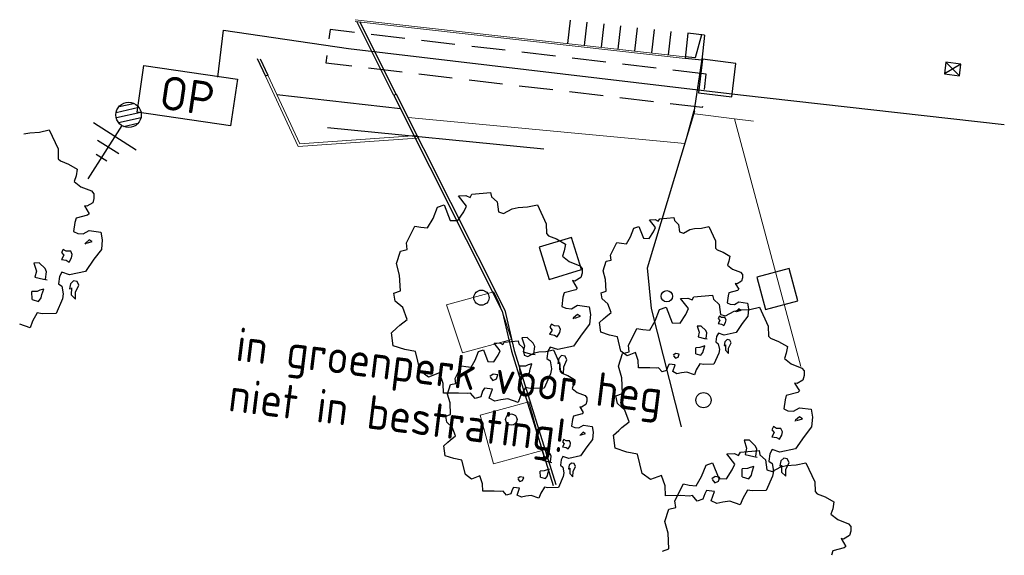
# Model space of a CAD drawing. Header units: metres. Extents: x 154936 to 156225, y 461413 to 462058.
# Tile 8 of 10: x 156084 to 156113, y 461911 to 461927. Entities that reach past the tile are written whole.
import ezdxf
from ezdxf.enums import TextEntityAlignment as Align
from ezdxf.lldxf.tags import DXFTag

# ---------------------------------------------------------------- set-up
doc = ezdxf.new("R2010")
doc.units = ezdxf.units.M
doc.linetypes.add('820', pattern=[11.35, 7, -2, 0.35, -2])
doc.linetypes.add('DASHEDX2', pattern=[1.5, 1, -0.5])
for name, color, linetype in [('36', 7, 'Continuous'), ('43', 7, 'Continuous'), ('ALG-WG', 1, 'WERKGRENS2'), ('b-gr-boom', 252, 'Continuous'), ('n-wb-inritband', 1, 'Continuous'), ('N-WB-KLK', 2, 'Continuous'), ('n-wb-materiaalgrens', 160, 'Continuous'), ('n-wb-ob820', 1, '820'), ('n-wb-vh', 1, 'Continuous'), ('n-wb-vkb', 2, 'Continuous'), ('TOPO1', 251, 'Continuous'), ('TOPO1-ingemeten', 252, 'Continuous'), ('TOPO1-inpectieput', 252, 'Continuous'), ('v-wb-vh - n-wb-vh', 1, 'Continuous')]:
    doc.layers.add(name, color=color, linetype=linetype)
for name, color, linetype, lineweight in [('B-RO-GR-GROENVOORZIENING-GV', 252, 'Continuous', 18), ('B-RO-GR-HAAG-GV', 251, 'Continuous', 13), ('B-RO-IE-TERREINAFSCHEIDING_KUNSTMATIG_HEKWERK-G', 252, 'IE-TERREINAFSCHEIDING-KUNSTMATIG', 18), ('B-RO-OG-TERREIN_CULTUURSCHEIDING-GV', 251, 'Continuous', 18), ('N-OI-KL-ET_LS_OV_KABEL_VOEDINGSKABEL-G', 190, 'KL-LS-OV-N', 25), ('N-OI-KL-ET_LS_OV_KAST-S', 190, 'Continuous', 25), ('N-WE-KL-ET-T18', 1, 'Continuous', 18), ('N-WE-KL-ET-T25', 7, 'Continuous', 25), ('N-WE-VW-VS-T18', 1, 'Continuous', 18)]:
    doc.layers.add(name, color=color, linetype=linetype, lineweight=lineweight)
doc.layers.add('N-OI-KL-ET_AARDING-S', color=190, linetype='Continuous', true_color=0x7f00ff)
doc.styles.add('NLCS-ISO', font='NLCS-ISO.ttf')
doc.styles.get("Standard").update_dxf_attribs({"font": 'isocp.shx'})
doc.linetypes.add('IE-TERREINAFSCHEIDING-KUNSTMATIG', pattern='A,4,[82,NLCS.SHX,S=0.75,R=90,X=0,Y=0],4,-2', length=10)
tags = doc.linetypes.add('KL-LS-OV-N', pattern='A,4,-1,[103,NLCS.SHX,S=0.75,R=0,X=0,Y=0],-1,4,-1.5,["0V",Standard,S=1,R=0,X=0,Y=-0.5],-3', length=14.5).pattern_tags.tags
tags[18] = DXFTag(74, 10)
doc.linetypes.add('WERKGRENS2', pattern='A,0,[155,civilcad.shx,S=0.05,R=0,X=0,Y=0],-2.5', length=2.5)

# ---------------------------------------------------------------- blocks, each defined once
blk = doc.blocks.new('S06')
at = {"color": 0, "linetype": 'ByBlock'}
blk.add_lwpolyline([(-0.5, 0.5), (-0.5, -0.5), (0.5, -0.5), (0.5, 0.5), (-0.5, 0.5)], dxfattribs=at)
blk = doc.blocks.new('tkolk-2010')
at = {"color": 252, "flags": 128}
for points in [[(-0.225, 0), (0.225, 0.35)], [(-0.225, 0.35), (0.225, 0)]]:
    blk.add_lwpolyline(points, dxfattribs=at)
blk.add_lwpolyline([(-0.225, 0), (0.225, 0), (0.225, 0.35), (-0.225, 0.35)], close=True, dxfattribs=at)
blk = doc.blocks.new('N-SVH-INRITELEMENT_130 150_180X750X500_LINKS')
at = {"color": 0, "linetype": 'ByBlock'}
for p, q in [((0, 0), (0, 0.75)), ((0, 0.75), (0.5, 0.75)), ((0.095, 0), (0.2, 0.7)), ((0.2, 0.7), (0.5, 0.7)), ((0.5, 0), (0.5, 0.75)), ((0, 0), (0.5, 0))]:
    blk.add_line(p, q, dxfattribs=at)
blk = doc.blocks.new('N-SKL-ET_OV_KAST_ONTSTEEKPUNT-SO')
at = {"color": 0, "linetype": 'ByBlock', "flags": 128}
blk.add_lwpolyline([(-3.5, 1.75), (3.5, 1.75), (3.5, -1.75), (-3.5, -1.75), (-3.5, 1.75)], dxfattribs=at)
at = {"layer": 'N-WE-KL-ET-T18', "linetype": 'ByBlock', "style": 'NLCS-ISO', "flags": 1}
for tag, p in [('OMSCHRIJVING_LEGENDA', (0, -8.431)), ('LOCATIE', (0, -12.215)), ('BPS-CODERING', (0, -16)), ('VOEDINGSPUNT', (0, -19.784)), ('GROEPSNUMMER', (0, -23.569)), ('POSITIE_X', (0, -35.003)), ('POSITIE_Y', (0, -38.788)), ('OVERIGE_OPMERKING(EN)_1', (0, -42.572)), ('OVERIGE_OPMERKING(EN)_2', (0, -46.357))]:
    blk.add_attdef(tag, p, '', height=1.8, dxfattribs=at)
at = {"layer": 'N-WE-KL-ET-T25', "linetype": 'ByBlock', "style": 'NLCS-ISO'}
for tag, p in [('KASTNAAM', (0, 5.269)), ('SOORT_KAST', (0, 0))]:
    blk.add_attdef(tag, text='', height=2.5, dxfattribs=at).set_placement(p, align=Align.MIDDLE_CENTER)
at = {"layer": 'N-WE-VW-VS-T18', "linetype": 'ByBlock', "style": 'NLCS-ISO', "flags": 1}
for tag, p in [('NAAM_SWITCH', (0, -27.434)), ('IP-ADRES_SWITCH', (0, -31.219))]:
    blk.add_attdef(tag, p, '', height=1.8, dxfattribs=at)
blk = doc.blocks.new('SKL-ET_AARDING-SO')
for p, q in [((-0.919, 0.15), (-0.15, 0.919)), ((-0.881, -0.338), (0.338, 0.881)), ((-0.656, -0.656), (0.656, 0.656)), ((-0.338, -0.881), (0.881, 0.338)), ((0.15, -0.919), (0.919, -0.15)), ((0, -0.938), (0, -5.625)), ((-1.875, -1.875), (1.875, -1.875)), ((-0.938, -2.812), (0.937, -2.812)), ((-0.469, -3.75), (0.469, -3.75))]:
    blk.add_line(p, q)
blk.add_circle((0.002, 0.002), 0.938)

msp = doc.modelspace()

# ---------------------------------------------------------------- linework, layer by layer
at = {"layer": '43', "color": 160, "linetype": 'DASHEDX2', "flags": 128}
msp.add_lwpolyline([(156104.197, 461925.012), (156093.051, 461926.337), (156092.92, 461925.346), (156104.088, 461924.031)], close=True, dxfattribs=at)
at = {"layer": 'ALG-WG', "color": 252, "flags": 128}
msp.add_lwpolyline([(156099.379, 461922.784), (156092.968, 461923.416)], dxfattribs=at)
at = {"layer": 'b-gr-boom'}
for p, q in [((156083.977, 461923.239), (156084.154, 461923.275)), ((156084.154, 461923.275), (156084.436, 461923.292)), ((156084.436, 461923.292), (156084.727, 461923.358)), ((156084.727, 461923.358), (156084.987, 461922.795)), ((156084.987, 461922.795), (156084.994, 461922.502)), ((156084.994, 461922.502), (156085.055, 461922.439)), ((156085.055, 461922.439), (156085.292, 461922.344)), ((156085.292, 461922.344), (156085.555, 461922.192)), ((156085.555, 461922.192), (156085.519, 461921.993)), ((156085.519, 461921.993), (156085.465, 461921.832)), ((156085.465, 461921.832), (156085.666, 461921.674)), ((156085.666, 461921.674), (156085.983, 461921.547)), ((156085.983, 461921.547), (156086.052, 461921.465)), ((156086.052, 461921.465), (156086.051, 461921.328)), ((156097.196, 461921.356), (156097.25, 461921.449)), ((156097.25, 461921.449), (156097.805, 461921.5)), ((156097.805, 461921.5), (156097.83, 461921.375)), ((156086.015, 461921.198), (156085.838, 461921.093)), ((156086.051, 461921.328), (156086.015, 461921.198)), ((156096.234, 461921.07), (156096.428, 461921.137)), ((156096.428, 461921.137), (156096.61, 461920.675)), ((156096.853, 461921.402), (156097.073, 461921.413)), ((156097.089, 461921.101), (156096.853, 461921.402)), ((156097.073, 461921.413), (156097.196, 461921.356)), ((156097.83, 461921.375), (156097.997, 461921.225)), ((156097.997, 461921.225), (156098.039, 461920.925)), ((156098.903, 461921.074), (156099.194, 461921.14)), ((156099.194, 461921.14), (156099.454, 461920.577)), ((156085.838, 461921.093), (156085.768, 461921.106)), ((156085.768, 461921.106), (156085.907, 461920.874)), ((156085.907, 461920.874), (156085.863, 461920.831)), ((156096.1, 461920.735), (156096.234, 461921.07)), ((156096.839, 461920.667), (156097.008, 461920.927)), ((156097.008, 461920.927), (156097.089, 461921.101)), ((156098.039, 461920.925), (156098.188, 461920.88)), ((156098.188, 461920.88), (156098.444, 461921.022)), ((156098.444, 461921.022), (156098.621, 461921.058)), ((156098.621, 461921.058), (156098.903, 461921.074)), ((156085.483, 461920.61), (156085.446, 461920.342)), ((156085.519, 461920.74), (156085.483, 461920.61)), ((156085.863, 461920.831), (156085.519, 461920.74)), ((156095.939, 461920.456), (156096.1, 461920.735)), ((156096.61, 461920.675), (156096.839, 461920.667)), ((156099.454, 461920.577), (156099.461, 461920.284)), ((156102.519, 461920.689), (156102.684, 461920.697)), ((156102.696, 461920.463), (156102.519, 461920.689)), ((156102.684, 461920.697), (156102.776, 461920.654)), ((156102.776, 461920.654), (156102.816, 461920.724)), ((156102.816, 461920.724), (156103.233, 461920.763)), ((156103.233, 461920.763), (156103.252, 461920.669)), ((156103.252, 461920.669), (156103.377, 461920.556)), ((156103.377, 461920.556), (156103.408, 461920.331)), ((156085.446, 461920.342), (156085.569, 461920.285)), ((156085.569, 461920.285), (156085.736, 461920.271)), ((156085.736, 461920.271), (156085.913, 461920.376)), ((156085.913, 461920.376), (156086.256, 461920.329)), ((156086.256, 461920.329), (156086.298, 461920.099)), ((156095.311, 461920.006), (156095.561, 461920.508)), ((156095.561, 461920.508), (156095.737, 461920.476)), ((156095.737, 461920.476), (156095.939, 461920.456)), ((156099.461, 461920.284), (156099.522, 461920.221)), ((156101.954, 461920.189), (156102.055, 461920.44)), ((156102.055, 461920.44), (156102.201, 461920.491)), ((156102.201, 461920.491), (156102.337, 461920.144)), ((156102.509, 461920.138), (156102.635, 461920.333)), ((156102.635, 461920.333), (156102.696, 461920.463)), ((156103.408, 461920.331), (156103.52, 461920.298)), ((156103.52, 461920.298), (156103.713, 461920.404)), ((156103.713, 461920.404), (156103.845, 461920.431)), ((156103.845, 461920.431), (156104.056, 461920.443)), ((156104.056, 461920.443), (156104.275, 461920.493)), ((156104.275, 461920.493), (156104.47, 461920.071)), ((156085.796, 461920.003), (156085.778, 461919.972)), ((156085.911, 461920.102), (156085.796, 461920.003)), ((156085.831, 461919.996), (156085.999, 461920.051)), ((156085.999, 461920.051), (156085.911, 461920.102)), ((156086.298, 461920.099), (156086.27, 461919.812)), ((156095.336, 461919.812), (156095.311, 461920.006)), ((156099.522, 461920.221), (156099.759, 461920.126)), ((156099.759, 461920.126), (156100.023, 461919.974)), ((156100.023, 461919.974), (156099.986, 461919.775)), ((156101.362, 461919.642), (156101.55, 461920.019)), ((156101.55, 461920.019), (156101.682, 461919.995)), ((156101.682, 461919.995), (156101.834, 461919.979)), ((156101.834, 461919.979), (156101.954, 461920.189)), ((156102.337, 461920.144), (156102.509, 461920.138)), ((156104.47, 461920.071), (156104.475, 461919.851)), ((156085.143, 461919.815), (156085.089, 461919.722)), ((156085.089, 461919.722), (156085.159, 461919.64)), ((156085.23, 461919.764), (156085.143, 461919.815)), ((156085.362, 461919.757), (156085.23, 461919.764)), ((156085.406, 461919.663), (156085.362, 461919.757)), ((156086.27, 461919.812), (156086.048, 461919.527)), ((156095.016, 461919.391), (156095.133, 461919.764)), ((156095.133, 461919.764), (156095.336, 461919.812)), ((156099.986, 461919.775), (156099.932, 461919.614)), ((156104.475, 461919.851), (156104.521, 461919.804)), ((156104.521, 461919.804), (156104.699, 461919.732)), ((156104.699, 461919.732), (156104.896, 461919.618)), ((156084.426, 461919.415), (156084.268, 461919.41)), ((156084.268, 461919.41), (156084.345, 461919.173)), ((156084.601, 461919.246), (156084.426, 461919.415)), ((156085.159, 461919.64), (156085.088, 461919.516)), ((156085.088, 461919.516), (156085.228, 461919.49)), ((156085.228, 461919.49), (156085.316, 461919.439)), ((156085.316, 461919.439), (156085.387, 461919.563)), ((156085.387, 461919.563), (156085.406, 461919.663)), ((156086.048, 461919.527), (156085.799, 461919.161)), ((156095.11, 461919.047), (156095.016, 461919.391)), ((156099.932, 461919.614), (156100.133, 461919.456)), ((156100.133, 461919.456), (156100.45, 461919.329)), ((156101.141, 461919.181), (156101.229, 461919.461)), ((156101.229, 461919.461), (156101.381, 461919.497)), ((156101.381, 461919.497), (156101.362, 461919.642)), ((156104.869, 461919.469), (156104.828, 461919.348)), ((156104.896, 461919.618), (156104.869, 461919.469)), ((156084.345, 461919.173), (156084.3, 461918.992)), ((156084.645, 461919.152), (156084.601, 461919.246)), ((156084.617, 461918.934), (156084.645, 461919.152)), ((156085.103, 461919.136), (156085.031, 461919.012)), ((156085.331, 461919.059), (156085.103, 461919.136)), ((156085.799, 461919.161), (156085.331, 461919.059)), ((156100.45, 461919.329), (156100.519, 461919.247)), ((156100.518, 461919.11), (156100.482, 461918.98)), ((156100.519, 461919.247), (156100.518, 461919.11)), ((156101.212, 461918.923), (156101.141, 461919.181)), ((156104.828, 461919.348), (156104.979, 461919.23)), ((156104.979, 461919.23), (156105.216, 461919.134)), ((156105.216, 461919.134), (156105.269, 461919.073)), ((156084.3, 461918.992), (156084.555, 461918.928)), ((156084.555, 461918.928), (156084.661, 461918.909)), ((156085.031, 461919.012), (156085.003, 461918.794)), ((156085.003, 461918.794), (156085.1, 461918.724)), ((156085.356, 461918.797), (156085.328, 461918.648)), ((156085.444, 461918.884), (156085.356, 461918.797)), ((156085.55, 461918.864), (156085.444, 461918.884)), ((156085.602, 461918.752), (156085.55, 461918.864)), ((156095.134, 461918.58), (156095.11, 461919.047)), ((156100.305, 461918.875), (156100.235, 461918.888)), ((156100.235, 461918.888), (156100.374, 461918.657)), ((156100.482, 461918.98), (156100.305, 461918.875)), ((156101.229, 461918.572), (156101.212, 461918.923)), ((156105.108, 461918.794), (156105.056, 461918.804)), ((156105.056, 461918.804), (156105.16, 461918.63)), ((156105.241, 461918.872), (156105.108, 461918.794)), ((156105.268, 461918.97), (156105.241, 461918.872)), ((156105.269, 461919.073), (156105.268, 461918.97)), ((156084.368, 461918.568), (156084.209, 461918.563)), ((156084.215, 461918.323), (156084.209, 461918.563)), ((156084.447, 461918.605), (156084.368, 461918.568)), ((156084.562, 461918.635), (156084.447, 461918.605)), ((156084.508, 461918.474), (156084.562, 461918.635)), ((156085.1, 461918.724), (156085.142, 461918.493)), ((156085.328, 461918.648), (156085.39, 461918.653)), ((156085.381, 461918.672), (156085.38, 461918.467)), ((156085.502, 461918.341), (156085.504, 461918.547)), ((156085.504, 461918.547), (156085.602, 461918.752)), ((156094.939, 461918.513), (156095.134, 461918.58)), ((156094.982, 461918.282), (156094.939, 461918.513)), ((156099.986, 461918.522), (156099.95, 461918.392)), ((156100.33, 461918.613), (156099.986, 461918.522)), ((156100.374, 461918.657), (156100.33, 461918.613)), ((156101.084, 461918.522), (156101.229, 461918.572)), ((156101.116, 461918.349), (156101.084, 461918.522)), ((156104.869, 461918.53), (156104.842, 461918.432)), ((156105.127, 461918.598), (156104.869, 461918.53)), ((156105.16, 461918.63), (156105.127, 461918.598)), ((156084.215, 461918.323), (156084.41, 461918.269)), ((156084.41, 461918.269), (156084.49, 461918.374)), ((156084.49, 461918.374), (156084.508, 461918.474)), ((156085.115, 461918.344), (156084.927, 461917.915)), ((156085.142, 461918.493), (156085.115, 461918.344)), ((156085.38, 461918.467), (156085.502, 461918.341)), ((156095.201, 461918.087), (156094.982, 461918.282)), ((156099.95, 461918.392), (156099.913, 461918.124)), ((156101.28, 461918.203), (156101.116, 461918.349)), ((156103.433, 461918.361), (156103.654, 461918.372)), ((156103.669, 461918.06), (156103.433, 461918.361)), ((156103.654, 461918.372), (156103.777, 461918.315)), ((156103.777, 461918.315), (156103.83, 461918.408)), ((156103.83, 461918.408), (156104.385, 461918.459)), ((156104.385, 461918.459), (156104.411, 461918.335)), ((156104.411, 461918.335), (156104.577, 461918.184)), ((156104.842, 461918.432), (156104.814, 461918.231)), ((156104.814, 461918.231), (156104.906, 461918.188)), ((156105.031, 461918.178), (156105.164, 461918.256)), ((156105.164, 461918.256), (156105.421, 461918.221)), ((156105.421, 461918.221), (156105.453, 461918.048)), ((156084.372, 461917.932), (156084.229, 461917.684)), ((156084.513, 461917.906), (156084.372, 461917.932)), ((156084.927, 461917.915), (156084.513, 461917.906)), ((156095.33, 461917.737), (156095.201, 461918.087)), ((156099.913, 461918.124), (156100.036, 461918.067)), ((156100.036, 461918.067), (156100.203, 461918.053)), ((156100.203, 461918.053), (156100.38, 461918.158)), ((156100.38, 461918.158), (156100.723, 461918.112)), ((156100.723, 461918.112), (156100.765, 461917.881)), ((156101.218, 461917.815), (156101.377, 461917.94)), ((156101.377, 461917.94), (156101.28, 461918.203)), ((156102.68, 461917.694), (156102.815, 461918.029)), ((156102.815, 461918.029), (156103.009, 461918.096)), ((156103.009, 461918.096), (156103.191, 461917.634)), ((156103.589, 461917.886), (156103.669, 461918.06)), ((156104.577, 461918.184), (156104.619, 461917.884)), ((156104.768, 461917.839), (156105.025, 461917.981)), ((156104.906, 461918.188), (156105.031, 461918.178)), ((156105.025, 461917.981), (156105.201, 461918.017)), ((156105.076, 461917.976), (156105.063, 461917.953)), ((156105.163, 461918.05), (156105.076, 461917.976)), ((156105.103, 461917.971), (156105.228, 461918.012)), ((156105.228, 461918.012), (156105.163, 461918.05)), ((156105.201, 461918.017), (156105.483, 461918.033)), ((156105.453, 461918.048), (156105.432, 461917.833)), ((156105.483, 461918.033), (156105.774, 461918.099)), ((156105.774, 461918.099), (156106.035, 461917.536)), ((156084.229, 461917.684), (156084.158, 461917.492)), ((156095.118, 461917.57), (156095.33, 461917.737)), ((156100.263, 461917.785), (156100.245, 461917.754)), ((156100.378, 461917.884), (156100.263, 461917.785)), ((156100.298, 461917.778), (156100.466, 461917.833)), ((156100.466, 461917.833), (156100.378, 461917.884)), ((156100.765, 461917.881), (156100.737, 461917.594)), ((156101.031, 461917.644), (156101.151, 461917.75)), ((156101.069, 461917.354), (156101.031, 461917.644)), ((156101.151, 461917.75), (156101.218, 461917.815)), ((156102.52, 461917.415), (156102.68, 461917.694)), ((156103.191, 461917.634), (156103.419, 461917.626)), ((156103.419, 461917.626), (156103.589, 461917.886)), ((156104.599, 461917.704), (156104.545, 461917.611)), ((156104.586, 461917.835), (156104.546, 461917.765)), ((156104.546, 461917.765), (156104.599, 461917.704)), ((156104.652, 461917.797), (156104.586, 461917.835)), ((156104.619, 461917.884), (156104.768, 461917.839)), ((156104.751, 461917.792), (156104.652, 461917.797)), ((156104.717, 461917.554), (156104.77, 461917.647)), ((156104.784, 461917.722), (156104.751, 461917.792)), ((156104.77, 461917.647), (156104.784, 461917.722)), ((156105.432, 461917.833), (156105.265, 461917.62)), ((156084.158, 461917.492), (156083.85, 461917.6)), ((156094.87, 461917.341), (156095.029, 461917.484)), ((156094.92, 461916.955), (156094.87, 461917.341)), ((156095.029, 461917.484), (156095.118, 461917.57)), ((156099.626, 461917.422), (156099.555, 461917.298)), ((156099.61, 461917.597), (156099.556, 461917.504)), ((156099.556, 461917.504), (156099.626, 461917.422)), ((156099.697, 461917.546), (156099.61, 461917.597)), ((156099.829, 461917.539), (156099.697, 461917.546)), ((156099.783, 461917.221), (156099.854, 461917.346)), ((156099.873, 461917.445), (156099.829, 461917.539)), ((156099.854, 461917.346), (156099.873, 461917.445)), ((156100.737, 461917.594), (156100.515, 461917.309)), ((156101.326, 461917.267), (156101.069, 461917.354)), ((156101.891, 461916.965), (156102.141, 461917.467)), ((156102.141, 461917.467), (156102.317, 461917.435)), ((156102.317, 461917.435), (156102.52, 461917.415)), ((156104.049, 461917.536), (156103.93, 461917.532)), ((156103.93, 461917.532), (156103.989, 461917.354)), ((156103.989, 461917.354), (156103.955, 461917.219)), ((156104.181, 461917.408), (156104.049, 461917.536)), ((156104.213, 461917.338), (156104.181, 461917.408)), ((156104.192, 461917.175), (156104.213, 461917.338)), ((156104.545, 461917.611), (156104.651, 461917.592)), ((156104.651, 461917.592), (156104.717, 461917.554)), ((156105.078, 461917.345), (156104.728, 461917.269)), ((156105.265, 461917.62), (156105.078, 461917.345)), ((156106.035, 461917.536), (156106.041, 461917.243)), ((156098.167, 461916.995), (156098.207, 461917.065)), ((156098.207, 461917.065), (156098.624, 461917.103)), ((156098.624, 461917.103), (156098.643, 461917.01)), ((156098.893, 461917.197), (156098.735, 461917.192)), ((156098.735, 461917.192), (156098.812, 461916.955)), ((156099.068, 461917.028), (156098.893, 461917.197)), ((156099.555, 461917.298), (156099.695, 461917.272)), ((156099.695, 461917.272), (156099.783, 461917.221)), ((156100.515, 461917.309), (156100.266, 461916.943)), ((156101.563, 461917.223), (156101.326, 461917.267)), ((156101.666, 461916.793), (156101.563, 461917.223)), ((156103.955, 461917.219), (156104.146, 461917.17)), ((156104.146, 461917.17), (156104.225, 461917.156)), ((156104.503, 461917.233), (156104.482, 461917.069)), ((156104.482, 461917.069), (156104.554, 461917.017)), ((156104.556, 461917.326), (156104.503, 461917.233)), ((156104.728, 461917.269), (156104.556, 461917.326)), ((156104.746, 461917.072), (156104.726, 461916.96)), ((156104.813, 461917.137), (156104.746, 461917.072)), ((156104.892, 461917.122), (156104.813, 461917.137)), ((156104.931, 461917.038), (156104.892, 461917.122)), ((156106.041, 461917.243), (156106.103, 461917.181)), ((156106.103, 461917.181), (156106.34, 461917.085)), ((156106.34, 461917.085), (156106.603, 461916.933)), ((156095.262, 461916.84), (156094.92, 461916.955)), ((156095.579, 461916.781), (156095.262, 461916.84)), ((156095.716, 461916.207), (156095.579, 461916.781)), ((156097.345, 461916.529), (156097.446, 461916.781)), ((156097.446, 461916.781), (156097.591, 461916.831)), ((156097.591, 461916.831), (156097.728, 461916.484)), ((156097.91, 461917.03), (156098.075, 461917.038)), ((156098.087, 461916.804), (156097.91, 461917.03)), ((156098.026, 461916.673), (156098.087, 461916.804)), ((156098.075, 461917.038), (156098.167, 461916.995)), ((156098.643, 461917.01), (156098.768, 461916.897)), ((156098.812, 461916.955), (156098.767, 461916.775)), ((156098.767, 461916.775), (156099.022, 461916.71)), ((156098.768, 461916.897), (156098.799, 461916.672)), ((156099.112, 461916.934), (156099.068, 461917.028)), ((156099.084, 461916.716), (156099.112, 461916.934)), ((156099.103, 461916.744), (156099.236, 461916.771)), ((156099.236, 461916.771), (156099.447, 461916.784)), ((156099.447, 461916.784), (156099.666, 461916.833)), ((156099.498, 461916.794), (156099.47, 461916.576)), ((156099.57, 461916.918), (156099.498, 461916.794)), ((156099.798, 461916.841), (156099.57, 461916.918)), ((156099.666, 461916.833), (156099.861, 461916.411)), ((156100.266, 461916.943), (156099.798, 461916.841)), ((156101.85, 461916.656), (156101.666, 461916.793)), ((156101.713, 461916.723), (156101.916, 461916.771)), ((156102.095, 461916.752), (156101.85, 461916.656)), ((156101.916, 461916.771), (156101.891, 461916.965)), ((156102.179, 461916.517), (156102.095, 461916.752)), ((156104.005, 461916.9), (156103.886, 461916.897)), ((156103.891, 461916.716), (156103.886, 461916.897)), ((156104.065, 461916.928), (156104.005, 461916.9)), ((156104.037, 461916.676), (156104.097, 461916.755)), ((156104.151, 461916.951), (156104.065, 461916.928)), ((156104.097, 461916.755), (156104.11, 461916.829)), ((156104.11, 461916.829), (156104.151, 461916.951)), ((156104.554, 461917.017), (156104.586, 461916.844)), ((156104.586, 461916.844), (156104.566, 461916.732)), ((156104.726, 461916.96), (156104.772, 461916.964)), ((156104.765, 461916.978), (156104.764, 461916.824)), ((156104.764, 461916.824), (156104.856, 461916.73)), ((156104.856, 461916.73), (156104.857, 461916.884)), ((156104.857, 461916.884), (156104.931, 461917.038)), ((156106.603, 461916.933), (156106.566, 461916.734)), ((156097.225, 461916.32), (156097.345, 461916.529)), ((156097.728, 461916.484), (156097.899, 461916.478)), ((156097.899, 461916.478), (156098.026, 461916.673)), ((156098.799, 461916.672), (156098.911, 461916.638)), ((156098.911, 461916.638), (156099.103, 461916.744)), ((156099.022, 461916.71), (156099.128, 461916.691)), ((156099.47, 461916.576), (156099.567, 461916.506)), ((156099.567, 461916.506), (156099.609, 461916.275)), ((156099.823, 461916.579), (156099.795, 461916.43)), ((156099.911, 461916.666), (156099.823, 461916.579)), ((156100.017, 461916.646), (156099.911, 461916.666)), ((156099.971, 461916.329), (156100.069, 461916.534)), ((156100.069, 461916.534), (156100.017, 461916.646)), ((156101.596, 461916.35), (156101.713, 461916.723)), ((156102.185, 461916.298), (156102.179, 461916.517)), ((156103.291, 461916.724), (156103.218, 461916.673)), ((156103.224, 461916.659), (156103.283, 461916.583)), ((156103.283, 461916.583), (156103.363, 461916.62)), ((156103.396, 461916.704), (156103.291, 461916.724)), ((156103.363, 461916.62), (156103.396, 461916.704)), ((156103.891, 461916.716), (156104.037, 461916.676)), ((156104.566, 461916.732), (156104.425, 461916.411)), ((156106.566, 461916.734), (156106.512, 461916.573)), ((156106.512, 461916.573), (156106.714, 461916.415)), ((156095.961, 461916.024), (156095.716, 461916.207)), ((156096.753, 461915.982), (156096.941, 461916.359)), ((156096.941, 461916.359), (156097.073, 461916.335)), ((156097.073, 461916.335), (156097.225, 461916.32)), ((156098.835, 461916.35), (156098.676, 461916.345)), ((156098.682, 461916.105), (156098.676, 461916.345)), ((156098.914, 461916.387), (156098.835, 461916.35)), ((156099.029, 461916.417), (156098.914, 461916.387)), ((156098.957, 461916.156), (156098.975, 461916.256)), ((156098.975, 461916.256), (156099.029, 461916.417)), ((156099.609, 461916.275), (156099.582, 461916.126)), ((156099.795, 461916.43), (156099.857, 461916.436)), ((156099.848, 461916.454), (156099.847, 461916.249)), ((156099.847, 461916.249), (156099.969, 461916.123)), ((156099.861, 461916.411), (156099.866, 461916.191)), ((156099.866, 461916.191), (156099.912, 461916.144)), ((156099.969, 461916.123), (156099.971, 461916.329)), ((156101.691, 461916.006), (156101.596, 461916.35)), ((156102.521, 461916.3), (156102.185, 461916.298)), ((156102.72, 461916.289), (156102.521, 461916.3)), ((156102.786, 461916.302), (156102.72, 461916.289)), ((156102.891, 461916.18), (156102.786, 461916.302)), ((156103.016, 461916.221), (156102.891, 461916.18)), ((156103.057, 461916.342), (156103.016, 461916.221)), ((156103.097, 461916.412), (156103.057, 461916.342)), ((156103.275, 461916.392), (156103.097, 461916.412)), ((156103.201, 461916.187), (156103.275, 461916.392)), ((156103.326, 461916.125), (156103.201, 461916.187)), ((156103.617, 461916.174), (156103.458, 461916.152)), ((156103.848, 461916.093), (156103.617, 461916.174)), ((156103.902, 461916.237), (156103.848, 461916.093)), ((156104.009, 461916.423), (156103.902, 461916.237)), ((156104.114, 461916.404), (156104.009, 461916.423)), ((156104.425, 461916.411), (156104.114, 461916.404)), ((156106.714, 461916.415), (156107.03, 461916.288)), ((156107.03, 461916.288), (156107.1, 461916.207)), ((156107.1, 461916.207), (156107.099, 461916.069)), ((156096.288, 461916.152), (156095.961, 461916.024)), ((156096.4, 461915.84), (156096.288, 461916.152)), ((156096.772, 461915.837), (156096.753, 461915.982)), ((156097.882, 461916.115), (156097.785, 461916.047)), ((156097.793, 461916.028), (156097.872, 461915.928)), ((156097.872, 461915.928), (156097.978, 461915.977)), ((156098.023, 461916.089), (156097.882, 461916.115)), ((156097.978, 461915.977), (156098.023, 461916.089)), ((156098.682, 461916.105), (156098.877, 461916.051)), ((156098.877, 461916.051), (156098.957, 461916.156)), ((156099.582, 461916.126), (156099.394, 461915.698)), ((156099.912, 461916.144), (156100.09, 461916.073)), ((156100.09, 461916.073), (156100.287, 461915.959)), ((156100.287, 461915.959), (156100.259, 461915.81)), ((156101.714, 461915.539), (156101.691, 461916.006)), ((156103.458, 461916.152), (156103.326, 461916.125)), ((156107.063, 461915.939), (156106.886, 461915.834)), ((156107.099, 461916.069), (156107.063, 461915.939)), ((156096.407, 461915.547), (156096.4, 461915.84)), ((156096.532, 461915.521), (156096.62, 461915.801)), ((156096.62, 461915.801), (156096.772, 461915.837)), ((156097.57, 461915.606), (156097.516, 461915.444)), ((156097.624, 461915.699), (156097.57, 461915.606)), ((156097.861, 461915.672), (156097.624, 461915.699)), ((156097.762, 461915.399), (156097.861, 461915.672)), ((156098.839, 461915.714), (156098.696, 461915.466)), ((156098.98, 461915.688), (156098.839, 461915.714)), ((156099.394, 461915.698), (156098.98, 461915.688)), ((156100.259, 461915.81), (156100.219, 461915.688)), ((156100.219, 461915.688), (156100.37, 461915.57)), ((156106.886, 461915.834), (156106.816, 461915.847)), ((156106.816, 461915.847), (156106.955, 461915.616)), ((156106.955, 461915.616), (156106.91, 461915.572)), ((156096.856, 461915.549), (156096.407, 461915.547)), ((156096.603, 461915.264), (156096.532, 461915.521)), ((156097.12, 461915.535), (156096.856, 461915.549)), ((156097.209, 461915.553), (156097.12, 461915.535)), ((156097.348, 461915.39), (156097.209, 461915.553)), ((156097.516, 461915.444), (156097.348, 461915.39)), ((156097.929, 461915.316), (156097.762, 461915.399)), ((156098.106, 461915.353), (156097.929, 461915.316)), ((156098.317, 461915.382), (156098.106, 461915.353)), ((156098.625, 461915.274), (156098.317, 461915.382)), ((156098.696, 461915.466), (156098.625, 461915.274)), ((156100.37, 461915.57), (156100.607, 461915.475)), ((156100.607, 461915.475), (156100.66, 461915.414)), ((156100.659, 461915.311), (156100.632, 461915.213)), ((156100.66, 461915.414), (156100.659, 461915.311)), ((156101.52, 461915.472), (156101.714, 461915.539)), ((156101.562, 461915.241), (156101.52, 461915.472)), ((156106.53, 461915.351), (156106.493, 461915.083)), ((156106.566, 461915.482), (156106.53, 461915.351)), ((156106.91, 461915.572), (156106.566, 461915.482)), ((156096.62, 461914.913), (156096.603, 461915.264)), ((156100.499, 461915.135), (156100.446, 461915.144)), ((156100.446, 461915.144), (156100.551, 461914.971)), ((156100.632, 461915.213), (156100.499, 461915.135)), ((156101.781, 461915.046), (156101.562, 461915.241)), ((156101.911, 461914.696), (156101.781, 461915.046)), ((156106.493, 461915.083), (156106.616, 461915.026)), ((156106.616, 461915.026), (156106.783, 461915.012)), ((156106.783, 461915.012), (156106.96, 461915.117)), ((156106.96, 461915.117), (156107.303, 461915.071)), ((156107.303, 461915.071), (156107.346, 461914.84)), ((156096.475, 461914.863), (156096.62, 461914.913)), ((156096.506, 461914.689), (156096.475, 461914.863)), ((156100.232, 461914.772), (156100.205, 461914.571)), ((156100.26, 461914.87), (156100.232, 461914.772)), ((156100.518, 461914.938), (156100.26, 461914.87)), ((156100.551, 461914.971), (156100.518, 461914.938)), ((156106.843, 461914.744), (156106.825, 461914.713)), ((156106.958, 461914.843), (156106.843, 461914.744)), ((156106.878, 461914.737), (156107.046, 461914.792)), ((156107.046, 461914.792), (156106.958, 461914.843)), ((156107.346, 461914.84), (156107.317, 461914.553)), ((156096.671, 461914.543), (156096.506, 461914.689)), ((156096.768, 461914.281), (156096.671, 461914.543)), ((156100.205, 461914.571), (156100.297, 461914.528)), ((156100.297, 461914.528), (156100.422, 461914.518)), ((156100.422, 461914.518), (156100.555, 461914.597)), ((156100.555, 461914.597), (156100.812, 461914.562)), ((156100.812, 461914.562), (156100.844, 461914.389)), ((156101.45, 461914.3), (156101.609, 461914.443)), ((156101.609, 461914.443), (156101.698, 461914.529)), ((156101.698, 461914.529), (156101.911, 461914.696)), ((156106.19, 461914.556), (156106.137, 461914.463)), ((156106.137, 461914.463), (156106.206, 461914.381)), ((156106.278, 461914.505), (156106.19, 461914.556)), ((156106.41, 461914.498), (156106.278, 461914.505)), ((156106.453, 461914.404), (156106.41, 461914.498)), ((156107.317, 461914.553), (156107.095, 461914.268)), ((156096.542, 461914.091), (156096.608, 461914.156)), ((156096.608, 461914.156), (156096.768, 461914.281)), ((156099.977, 461914.176), (156099.937, 461914.106)), ((156100.043, 461914.138), (156099.977, 461914.176)), ((156100.142, 461914.132), (156100.043, 461914.138)), ((156100.175, 461914.062), (156100.142, 461914.132)), ((156100.467, 461914.317), (156100.454, 461914.293)), ((156100.553, 461914.391), (156100.467, 461914.317)), ((156100.493, 461914.312), (156100.619, 461914.353)), ((156100.619, 461914.353), (156100.553, 461914.391)), ((156100.823, 461914.174), (156100.656, 461913.96)), ((156100.844, 461914.389), (156100.823, 461914.174)), ((156101.5, 461913.914), (156101.45, 461914.3)), ((156105.474, 461914.156), (156105.315, 461914.151)), ((156105.315, 461914.151), (156105.393, 461913.914)), ((156105.649, 461913.987), (156105.474, 461914.156)), ((156106.206, 461914.381), (156106.135, 461914.257)), ((156106.135, 461914.257), (156106.276, 461914.231)), ((156106.276, 461914.231), (156106.364, 461914.181)), ((156106.364, 461914.181), (156106.435, 461914.305)), ((156106.435, 461914.305), (156106.453, 461914.404)), ((156107.095, 461914.268), (156106.846, 461913.902)), ((156096.422, 461913.984), (156096.542, 461914.091)), ((156096.46, 461913.694), (156096.422, 461913.984)), ((156099.44, 461913.876), (156099.321, 461913.872)), ((156099.321, 461913.872), (156099.379, 461913.694)), ((156099.571, 461913.749), (156099.44, 461913.876)), ((156099.99, 461914.045), (156099.936, 461913.952)), ((156099.936, 461913.952), (156100.042, 461913.932)), ((156099.937, 461914.106), (156099.99, 461914.045)), ((156100.042, 461913.932), (156100.107, 461913.894)), ((156100.107, 461913.894), (156100.161, 461913.987)), ((156100.161, 461913.987), (156100.175, 461914.062)), ((156100.656, 461913.96), (156100.469, 461913.686)), ((156101.843, 461913.799), (156101.5, 461913.914)), ((156105.207, 461913.795), (156105.762, 461913.846)), ((156105.393, 461913.914), (156105.348, 461913.734)), ((156105.692, 461913.893), (156105.649, 461913.987)), ((156105.664, 461913.675), (156105.692, 461913.893)), ((156105.762, 461913.846), (156105.788, 461913.721)), ((156106.15, 461913.877), (156106.079, 461913.753)), ((156106.379, 461913.8), (156106.15, 461913.877)), ((156106.846, 461913.902), (156106.379, 461913.8)), ((156096.717, 461913.608), (156096.46, 461913.694)), ((156096.954, 461913.564), (156096.717, 461913.608)), ((156097.057, 461913.133), (156096.954, 461913.564)), ((156099.379, 461913.694), (156099.345, 461913.559)), ((156099.345, 461913.559), (156099.537, 461913.511)), ((156099.604, 461913.679), (156099.571, 461913.749)), ((156099.583, 461913.515), (156099.604, 461913.679)), ((156099.894, 461913.573), (156099.873, 461913.41)), ((156099.947, 461913.666), (156099.894, 461913.573)), ((156100.119, 461913.609), (156099.947, 461913.666)), ((156100.469, 461913.686), (156100.119, 461913.609)), ((156102.159, 461913.74), (156101.843, 461913.799)), ((156102.296, 461913.166), (156102.159, 461913.74)), ((156104.811, 461913.748), (156105.031, 461913.759)), ((156105.046, 461913.447), (156104.811, 461913.748)), ((156105.031, 461913.759), (156105.154, 461913.701)), ((156105.154, 461913.701), (156105.207, 461913.795)), ((156105.348, 461913.734), (156105.603, 461913.669)), ((156105.603, 461913.669), (156105.708, 461913.65)), ((156105.788, 461913.721), (156105.954, 461913.57)), ((156105.954, 461913.57), (156105.996, 461913.271)), ((156106.079, 461913.753), (156106.051, 461913.535)), ((156106.403, 461913.538), (156106.376, 461913.389)), ((156106.492, 461913.625), (156106.403, 461913.538)), ((156106.597, 461913.605), (156106.492, 461913.625)), ((156106.649, 461913.493), (156106.597, 461913.605)), ((156099.456, 461913.268), (156099.396, 461913.241)), ((156099.542, 461913.291), (156099.456, 461913.268)), ((156099.501, 461913.17), (156099.542, 461913.291)), ((156099.537, 461913.511), (156099.616, 461913.496)), ((156099.873, 461913.41), (156099.945, 461913.358)), ((156099.945, 461913.358), (156099.977, 461913.185)), ((156100.137, 461913.413), (156100.117, 461913.3)), ((156100.117, 461913.3), (156100.163, 461913.305)), ((156100.204, 461913.477), (156100.137, 461913.413)), ((156100.156, 461913.319), (156100.155, 461913.165)), ((156100.283, 461913.463), (156100.204, 461913.477)), ((156100.248, 461913.225), (156100.322, 461913.378)), ((156100.322, 461913.378), (156100.283, 461913.463)), ((156104.057, 461913.081), (156104.192, 461913.416)), ((156104.192, 461913.416), (156104.386, 461913.483)), ((156104.386, 461913.483), (156104.568, 461913.021)), ((156104.797, 461913.012), (156104.966, 461913.273)), ((156104.966, 461913.273), (156105.046, 461913.447)), ((156105.415, 461913.309), (156105.257, 461913.304)), ((156105.262, 461913.064), (156105.257, 461913.304)), ((156105.495, 461913.346), (156105.415, 461913.309)), ((156105.609, 461913.376), (156105.495, 461913.346)), ((156105.555, 461913.215), (156105.609, 461913.376)), ((156105.996, 461913.271), (156106.146, 461913.226)), ((156106.051, 461913.535), (156106.147, 461913.465)), ((156106.146, 461913.226), (156106.402, 461913.367)), ((156106.147, 461913.465), (156106.19, 461913.235)), ((156106.376, 461913.389), (156106.437, 461913.395)), ((156106.402, 461913.367), (156106.578, 461913.403)), ((156106.429, 461913.413), (156106.427, 461913.208)), ((156106.55, 461913.082), (156106.551, 461913.288)), ((156106.551, 461913.288), (156106.649, 461913.493)), ((156106.578, 461913.403), (156106.86, 461913.42)), ((156106.86, 461913.42), (156107.151, 461913.486)), ((156107.151, 461913.486), (156107.412, 461912.923)), ((156097.241, 461912.996), (156097.057, 461913.133)), ((156097.486, 461913.092), (156097.241, 461912.996)), ((156097.57, 461912.858), (156097.486, 461913.092)), ((156098.681, 461913.064), (156098.608, 461913.013)), ((156098.615, 461912.999), (156098.674, 461912.924)), ((156098.674, 461912.924), (156098.753, 461912.961)), ((156098.787, 461913.045), (156098.681, 461913.064)), ((156098.753, 461912.961), (156098.787, 461913.045)), ((156099.396, 461913.241), (156099.277, 461913.237)), ((156099.281, 461913.057), (156099.277, 461913.237)), ((156099.281, 461913.057), (156099.428, 461913.016)), ((156099.428, 461913.016), (156099.488, 461913.095)), ((156099.488, 461913.095), (156099.501, 461913.17)), ((156099.956, 461913.073), (156099.815, 461912.751)), ((156099.977, 461913.185), (156099.956, 461913.073)), ((156100.155, 461913.165), (156100.247, 461913.07)), ((156100.247, 461913.07), (156100.248, 461913.225)), ((156102.542, 461912.983), (156102.296, 461913.166)), ((156102.868, 461913.111), (156102.542, 461912.983)), ((156102.981, 461912.799), (156102.868, 461913.111)), ((156103.897, 461912.801), (156104.057, 461913.081)), ((156104.462, 461913.074), (156104.365, 461913.006)), ((156104.374, 461912.987), (156104.452, 461912.887)), ((156104.603, 461913.048), (156104.462, 461913.074)), ((156104.558, 461912.936), (156104.603, 461913.048)), ((156104.568, 461913.021), (156104.797, 461913.012)), ((156105.262, 461913.064), (156105.457, 461913.01)), ((156105.457, 461913.01), (156105.537, 461913.115)), ((156105.537, 461913.115), (156105.555, 461913.215)), ((156106.162, 461913.085), (156105.974, 461912.657)), ((156106.19, 461913.235), (156106.162, 461913.085)), ((156106.427, 461913.208), (156106.55, 461913.082)), ((156097.575, 461912.638), (156097.57, 461912.858)), ((156098.448, 461912.683), (156098.407, 461912.561)), ((156098.488, 461912.752), (156098.448, 461912.683)), ((156098.666, 461912.732), (156098.488, 461912.752)), ((156098.592, 461912.527), (156098.666, 461912.732)), ((156099.399, 461912.764), (156099.292, 461912.578)), ((156099.505, 461912.744), (156099.399, 461912.764)), ((156099.815, 461912.751), (156099.505, 461912.744)), ((156102.988, 461912.506), (156102.981, 461912.799)), ((156103.268, 461912.351), (156103.518, 461912.854)), ((156103.518, 461912.854), (156103.694, 461912.822)), ((156103.694, 461912.822), (156103.897, 461912.801)), ((156104.452, 461912.887), (156104.558, 461912.936)), ((156105.42, 461912.673), (156105.277, 461912.425)), ((156105.56, 461912.647), (156105.42, 461912.673)), ((156107.412, 461912.923), (156107.419, 461912.63)), ((156097.912, 461912.64), (156097.575, 461912.638)), ((156098.11, 461912.629), (156097.912, 461912.64)), ((156098.177, 461912.643), (156098.11, 461912.629)), ((156098.281, 461912.52), (156098.177, 461912.643)), ((156098.407, 461912.561), (156098.281, 461912.52)), ((156098.717, 461912.465), (156098.592, 461912.527)), ((156098.849, 461912.492), (156098.717, 461912.465)), ((156099.008, 461912.515), (156098.849, 461912.492)), ((156099.239, 461912.433), (156099.008, 461912.515)), ((156099.292, 461912.578), (156099.239, 461912.433)), ((156103.437, 461912.508), (156102.988, 461912.506)), ((156103.701, 461912.494), (156103.437, 461912.508)), ((156103.789, 461912.512), (156103.701, 461912.494)), ((156103.929, 461912.349), (156103.789, 461912.512)), ((156104.097, 461912.403), (156103.929, 461912.349)), ((156104.15, 461912.565), (156104.097, 461912.403)), ((156104.204, 461912.658), (156104.15, 461912.565)), ((156104.442, 461912.631), (156104.204, 461912.658)), ((156104.343, 461912.358), (156104.442, 461912.631)), ((156105.277, 461912.425), (156105.205, 461912.233)), ((156105.974, 461912.657), (156105.56, 461912.647)), ((156107.419, 461912.63), (156107.48, 461912.567)), ((156107.48, 461912.567), (156107.717, 461912.472)), ((156107.717, 461912.472), (156107.98, 461912.32)), ((156102.973, 461911.737), (156103.091, 461912.11)), ((156103.091, 461912.11), (156103.293, 461912.158)), ((156103.293, 461912.158), (156103.268, 461912.351)), ((156104.51, 461912.276), (156104.343, 461912.358)), ((156104.686, 461912.312), (156104.51, 461912.276)), ((156104.898, 461912.341), (156104.686, 461912.312)), ((156105.205, 461912.233), (156104.898, 461912.341)), ((156107.943, 461912.121), (156107.889, 461911.96)), ((156107.98, 461912.32), (156107.943, 461912.121)), ((156107.889, 461911.96), (156108.091, 461911.802)), ((156108.091, 461911.802), (156108.407, 461911.675)), ((156103.068, 461911.393), (156102.973, 461911.737)), ((156108.407, 461911.675), (156108.477, 461911.593)), ((156108.477, 461911.593), (156108.476, 461911.456)), ((156103.091, 461910.926), (156103.068, 461911.393)), ((156108.263, 461911.221), (156108.193, 461911.234)), ((156108.193, 461911.234), (156108.332, 461911.002)), ((156108.44, 461911.326), (156108.263, 461911.221)), ((156108.476, 461911.456), (156108.44, 461911.326)), ((156102.897, 461910.859), (156103.091, 461910.926)), ((156108.288, 461910.959), (156107.944, 461910.868)), ((156108.332, 461911.002), (156108.288, 461910.959)), ((156107.944, 461910.868), (156107.907, 461910.738))]:
    msp.add_line(p, q, dxfattribs=at)
for centre, radius in [((156097.533, 461918.382), 0.225), ((156103.029, 461918.424), 0.169), ((156104.114, 461915.341), 0.225), ((156098.42, 461914.765), 0.169)]:
    msp.add_circle(centre, radius, dxfattribs=at)
at = {"layer": 'B-RO-GR-GROENVOORZIENING-GV', "color": 252}
for points in [[(156098.421, 461917.14), (156098.161, 461917.955), (156098.054, 461918.239), (156097.898, 461918.551), (156096.498, 461918.169), (156096.968, 461916.742)], [(156099.337, 461913.848), (156099.055, 461914.879), (156098.941, 461915.295), (156097.493, 461914.899), (156097.89, 461913.452)]]:
    msp.add_lwpolyline(points, close=True, dxfattribs=at)
at = {"layer": 'B-RO-GR-HAAG-GV', "color": 252}
for points in [[(156091.13, 461924.952), (156092.102, 461922.865), (156095.63, 461923.117)], [(156091.203, 461924.986), (156092.152, 461922.949), (156095.625, 461923.197)]]:
    msp.add_lwpolyline(points, dxfattribs=at)
at = {"layer": 'B-RO-IE-TERREINAFSCHEIDING_KUNSTMATIG_HEKWERK-G', "color": 252}
msp.add_lwpolyline([(156105.037, 461923.686), (156106.995, 461916.338)], dxfattribs=at)
at = {"layer": 'B-RO-OG-TERREIN_CULTUURSCHEIDING-GV', "color": 252}
msp.add_lwpolyline([(156105.599, 461923.615), (156105.037, 461923.686), (156103.857, 461923.838)], dxfattribs=at)
at = {"layer": 'N-OI-KL-ET_LS_OV_KABEL_VOEDINGSKABEL-G'}
for p, q in [((156089.725, 461924.925), (156089.886, 461926.319)), ((156089.886, 461926.319), (156093.593, 461925.771)), ((156093.593, 461925.771), (156105.208, 461924.403)), ((156105.208, 461924.403), (156113.029, 461923.523))]:
    msp.add_line(p, q, dxfattribs=at)
at = {"layer": 'n-wb-inritband', "color": 252, "lineweight": 9, "ltscale": 0.2}
for p, q in [((156103.568, 461925.48), (156093.79, 461926.58)), ((156103.574, 461925.53), (156093.796, 461926.629))]:
    msp.add_line(p, q, dxfattribs=at)
at = {"layer": 'n-wb-inritband', "color": 252, "ltscale": 0.2}
for p, q in [((156100.096, 461925.921), (156100.174, 461926.616)), ((156100.593, 461925.865), (156100.671, 461926.56)), ((156101.089, 461925.809), (156101.168, 461926.504)), ((156101.586, 461925.753), (156101.665, 461926.448)), ((156102.083, 461925.697), (156102.161, 461926.392)), ((156102.58, 461925.642), (156102.658, 461926.336)), ((156103.077, 461925.586), (156103.155, 461926.28))]:
    msp.add_line(p, q, dxfattribs=at)
at = {"layer": 'n-wb-materiaalgrens', "color": 252, "flags": 128}
msp.add_lwpolyline([(156104.076, 461925.523), (156103.828, 461923.884), (156103.841, 461923.883)], dxfattribs=at)
at = {"layer": 'n-wb-ob820', "color": 252}
for points in [[(156094.939, 461924.384), (156093.839, 461926.574)], [(156090.885, 461925.478), (156091.13, 461924.952)]]:
    msp.add_lwpolyline(points, dxfattribs=at)
at = {"layer": 'n-wb-vh', "color": 252, "lineweight": 9, "ltscale": 0.2}
msp.add_line((156103.56, 461922.952), (156095.359, 461923.727), dxfattribs=at)
at = {"layer": 'n-wb-vh', "color": 252, "lineweight": 9, "ltscale": 0.2, "flags": 128}
msp.add_lwpolyline([(156103.833, 461923.931), (156103.56, 461922.952)], dxfattribs=at)
at = {"layer": 'n-wb-vkb', "color": 252, "flags": 128}
for points in [[(156095.01, 461924.42), (156093.934, 461926.564)], [(156090.978, 461925.467), (156091.203, 461924.986)], [(156091.203, 461924.986), (156091.13, 461924.952)], [(156095.01, 461924.42), (156094.939, 461924.384)]]:
    msp.add_lwpolyline(points, dxfattribs=at)
at = {"layer": 'TOPO1-ingemeten', "color": 252, "ltscale": 0.2}
for points in [[(156094.939, 461924.384), (156098.153, 461917.985), (156098.423, 461916.796), (156099.664, 461912.813)], [(156095.01, 461924.42), (156098.228, 461918.012), (156098.5, 461916.817), (156099.74, 461912.837)], [(156103.463, 461914.554), (156102.577, 461918.06), (156102.451, 461919.263), (156103.854, 461923.928)]]:
    msp.add_lwpolyline(points, dxfattribs=at)
at = {"layer": 'v-wb-vh - n-wb-vh', "color": 252, "flags": 128}
msp.add_lwpolyline([(156091.473, 461924.405), (156095.135, 461923.993)], dxfattribs=at)

# ---------------------------------------------------------------- block references
at = {"layer": 'N-OI-KL-ET_AARDING-S', "xscale": 0.4000000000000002, "yscale": 0.4000000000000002, "zscale": 0.4000000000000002, "rotation": 327.4989124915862}
msp.add_blockref('SKL-ET_AARDING-SO', (156087.077, 461923.805), dxfattribs=at)
at = {"layer": 'N-OI-KL-ET_LS_OV_KAST-S', "xscale": 0.3999999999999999, "yscale": 0.3999999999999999, "zscale": 0.3999999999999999, "rotation": 351.6096964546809}
msp.add_blockref('N-SKL-ET_OV_KAST_ONTSTEEKPUNT-SO', (156088.814, 461924.373), dxfattribs=at).add_auto_attribs({'SOORT_KAST': 'OP'})
at = {"layer": 'n-wb-inritband', "color": 252, "rotation": 173.5830916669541}
msp.add_blockref('N-SVH-INRITELEMENT_130 150_180X750X500_LINKS', (156104.149, 461926.169), dxfattribs=at)
at = {"layer": 'N-WB-KLK', "color": 252, "rotation": 173.1887433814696}
msp.add_blockref('tkolk-2010', (156111.522, 461925.339), dxfattribs=at)
at = {"layer": 'TOPO1', "color": 252}
for p, rotation in [((156099.874, 461919.546), 197.0783721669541), ((156099.874, 461919.546), 197.0783721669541), ((156106.303, 461918.64), 284.9202867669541), ((156106.303, 461918.64), 284.9202867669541)]:
    msp.add_blockref('S06', p, dxfattribs=dict(at, rotation=rotation))
at = {"layer": 'TOPO1-inpectieput', "color": 252, "rotation": 173.1477892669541}
msp.add_blockref('S06', (156104.521, 461924.897), dxfattribs=at)

# ---------------------------------------------------------------- texts
at = {"layer": '36'}
for s, p in [('in groenperk voor heg ', (156090.217, 461916.515)), ('niet in bestrating!', (156090.004, 461915.021))]:
    msp.add_text(s, height=1, rotation=352.9013, dxfattribs=at).set_placement(p)

doc.saveas('drawing.dxf')
